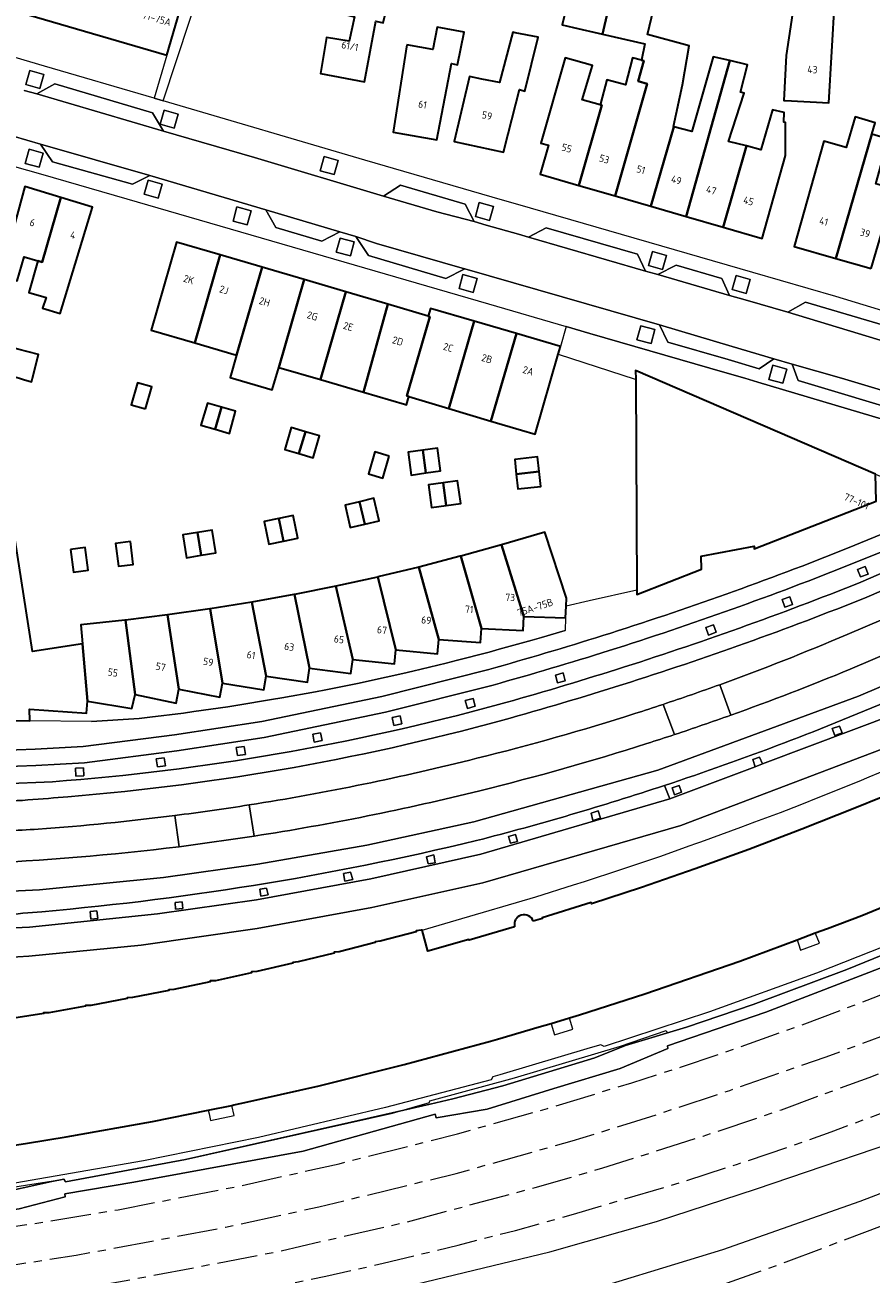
# Model space of a CAD drawing. Extents: x 151587 to 155483, y 462503 to 464608.
# Tile 152 of 236: x 154156 to 154260, y 462889 to 463044. Entities that reach past the tile are written whole.
import ezdxf
from ezdxf.enums import TextEntityAlignment as Align

# ---------------------------------------------------------------- set-up
doc = ezdxf.new("R2010")
doc.units = 0
doc.header["$LTSCALE"] = 0.5
doc.linetypes.add('AM-AS', pattern=[16, 10, -2, 2, -2])
for name, color, linetype, lineweight in [('B-RO-AM-AS_SPOOR-G', 251, 'AM-AS', 18), ('B-RO-GR-BEPLANTING_CULTUUR_BODEMBEDEKKER-GV', 251, 'CONTINUOUS', 18), ('B-RO-GR-GROENVOORZIENING-GV', 251, 'CONTINUOUS', 18), ('B-RO-IE-TERREINAFSCHEIDING_KUNSTMATIG_MUUR-G', 251, 'IE-TERREINAFSCHEIDING-KUNSTMATIG-DICHT', 18), ('B-RO-OG-BEBOUWING-GV', 6, 'CONTINUOUS', 35), ('B-RO-OG-BEBOUWING-T18', 1, 'CONTINUOUS', 18), ('B-RO-OG-TERREIN_CULTUURSCHEIDING-GV', 251, 'CONTINUOUS', 18), ('B-RO-VH-VERHARDING_ASFALT-GV', 251, 'CONTINUOUS', 18), ('B-RO-VH-VERHARDING_BETON-GV', 251, 'CONTINUOUS', 18), ('B-RO-VH-VERHARDING_BETONSTRAATSTEEN-GV', 251, 'CONTINUOUS', 18), ('B-RO-VH-VERHARDING_GESLOTEN-GV', 251, 'CONTINUOUS', 18), ('B-RO-VH-VERHARDING_HALFVERHARDING-GV', 251, 'CONTINUOUS', 18), ('B-RO-VH-VERHARDING_STRAATBAKSTEEN-GV', 251, 'CONTINUOUS', 18), ('B-RO-VH-VERHARDING_TEGEL-GV', 251, 'CONTINUOUS', 18)]:
    doc.layers.add(name, color=color, linetype=linetype, lineweight=lineweight)
doc.styles.add('NLCS-ISO-M200-T18', font='NLCS-ISO.ttf', dxfattribs={"height": 0.36})
doc.linetypes.add('IE-TERREINAFSCHEIDING-KUNSTMATIG-DICHT', pattern='A,8,-1,[82,NLCS.SHX,S=0.75,R=90,X=0,Y=0],-1', length=10)

msp = doc.modelspace()

# ---------------------------------------------------------------- linework, layer by layer
at = {"layer": 'B-RO-AM-AS_SPOOR-G', "flags": 128}
for points in [[(153855.908, 462876.08), (153918.133, 462879.711), (153965.45, 462882.332), (153999.914, 462884.407), (154083.945, 462889.116), (154106.76, 462890.462), (154119.762, 462891.309), (154127.808, 462891.989), (154136.4, 462892.878), (154145.545, 462893.984), (154156.689, 462895.575), (154167.461, 462897.338), (154182.113, 462900.197), (154194.765, 462903.027), (154209.361, 462906.711), (154220.498, 462909.854), (154230.904, 462913.024), (154236.896, 462914.94), (154244.093, 462917.39), (154251.38, 462919.967), (154261.246, 462923.704), (154277.527, 462930.376), (154291.761, 462936.788), (154302.037, 462941.716), (154314.711, 462948.226), (154327.61, 462955.355), (154338.929, 462961.983), (154349.682, 462968.628), (154360.32, 462975.648), (154372.274, 462984.048), (154382.304, 462991.481), (154393.663, 463000.364), (154405.166, 463009.886), (154414.845, 463018.453), (154423.091, 463026.023), (154434.194, 463036.744), (154439.194, 463041.573)], [(153751.954, 462865.5), (153781.177, 462867.303), (153822.613, 462869.725), (153950.256, 462876.941), (153975.346, 462878.222), (153989.618, 462879.138), (154020.843, 462880.92), (154095.281, 462885.041), (154105.446, 462885.68), (154124.257, 462887.011), (154132.975, 462887.77), (154142.051, 462888.761), (154150.296, 462889.875), (154162.28, 462891.724), (154180.74, 462895.178), (154192.249, 462897.704), (154209.219, 462901.816), (154223.527, 462905.856), (154231.411, 462908.26), (154242.991, 462912.07), (154254.905, 462916.226), (154264.228, 462919.68), (154279.323, 462925.822), (154293.385, 462932.22), (154305.773, 462938.285), (154323.194, 462947.559), (154336.707, 462955.238), (154344.943, 462960.275), (154356.639, 462967.735), (154373.376, 462979.268), (154378.51, 462982.966), (154385.737, 462988.406), (154394.708, 462995.37), (154405.857, 463004.567), (154412.334, 463010.139), (154419.863, 463016.953), (154426.331, 463023.023), (154431.811, 463028.332), (154436.991, 463033.542), (154441.917, 463038.583)], [(153716.997, 462859.519), (153738.614, 462860.866), (153776.674, 462862.984), (153814.044, 462865.234), (153853.82, 462867.429), (154100.125, 462881.465), (154119.305, 462882.631), (154135.791, 462884.012), (154141.486, 462884.589), (154151.886, 462885.921), (154161.483, 462887.378), (154171.085, 462889.091), (154187.249, 462892.206), (154203.208, 462895.869), (154218.972, 462900.096), (154227.333, 462902.496), (154239.724, 462906.438), (154249.374, 462909.691), (154260.194, 462913.688), (154269.244, 462917.192), (154285.709, 462924.097), (154300.095, 462930.761), (154308.554, 462934.951), (154320.155, 462940.937), (154331.746, 462947.457), (154343.028, 462954.155), (154358.006, 462963.511), (154371.138, 462972.354), (154375.793, 462975.66), (154381.614, 462979.914), (154391.716, 462987.582), (154397.214, 462991.93), (154406.703, 462999.798), (154418.807, 463010.335), (154430.938, 463021.467), (154439.298, 463029.701), (154444.782, 463035.437)], [(153680.787, 462853.47), (153746.031, 462857.079), (153778.196, 462858.702), (153801.744, 462860.467), (153821.649, 462861.673), (154057.512, 462874.989), (154114.142, 462878.426), (154133.608, 462879.949), (154151.96, 462881.989), (154160.448, 462883.158), (154171.579, 462884.953), (154184.387, 462887.316), (154193.102, 462889.134), (154200.198, 462890.727), (154209.473, 462892.987), (154216.548, 462894.798), (154223.71, 462896.776), (154237.635, 462900.94), (154243.936, 462902.969), (154250.576, 462905.21), (154255.505, 462906.966), (154268.625, 462911.856), (154278.297, 462915.759), (154285.19, 462918.652), (154295.254, 462923.151), (154303.842, 462927.175), (154311.974, 462931.179), (154317.037, 462933.765), (154321.481, 462936.071), (154332.277, 462941.98), (154338.486, 462945.53), (154349.889, 462952.376), (154359.735, 462958.632), (154370.656, 462965.943), (154376.289, 462969.877), (154386.377, 462977.22), (154395.855, 462984.489), (154401.655, 462989.125), (154408.556, 462994.765), (154414.012, 462999.427), (154424.283, 463008.552), (154430.662, 463014.495), (154436.622, 463020.229), (154442.106, 463025.674), (154443.034, 463026.624), (154448.057, 463031.792)], [(154053.329, 462858.014), (154091.114, 462860.173), (154104.639, 462861.025), (154119.643, 462862.172), (154132.581, 462863.431), (154144.655, 462864.897), (154156.946, 462866.705), (154163.439, 462867.791), (154173.231, 462869.575), (154188.065, 462872.697), (154201.296, 462875.856), (154213.337, 462879.082), (154224.866, 462882.469), (154240.96, 462887.697), (154249.941, 462890.899), (154263.011, 462895.854), (154270.817, 462899.041), (154279.758, 462902.924), (154294.526, 462909.663), (154307.818, 462916.343), (154317.211, 462921.282), (154327.069, 462926.822), (154334.969, 462931.399), (154343.86, 462936.927), (154354.358, 462943.663), (154361.836, 462948.715), (154371.042, 462955.211), (154378.043, 462960.336), (154385.583, 462966.098), (154393.064, 462972.042), (154401.243, 462978.808), (154410.179, 462986.597), (154420.841, 462996.298), (154428.64, 463003.854), (154436.955, 463012.154), (154439.661, 463014.962), (154446.682, 463022.449), (154451.529, 463027.769)]]:
    msp.add_lwpolyline(points, dxfattribs=at)
at = {"layer": 'B-RO-GR-BEPLANTING_CULTUUR_BODEMBEDEKKER-GV'}
for points in [[(154241.757, 462962.164, -0.0062722), (154234.756, 462959.732)], [(154236.182, 462956.006, 0.0057573), (154243.14, 462958.408)], [(154183.667, 462947.318, -0.0074121), (154174.487, 462946.01)], [(154174.992, 462942.163, 0.0075385), (154184.28, 462943.473)]]:
    msp.add_lwpolyline(points, format="xyb", dxfattribs=at)
at = {"layer": 'B-RO-GR-BEPLANTING_CULTUUR_BODEMBEDEKKER-GV', "flags": 128}
for points in [[(154243.14, 462958.408), (154241.757, 462962.164)], [(154234.756, 462959.732), (154236.182, 462956.006)], [(154184.28, 462943.473), (154183.667, 462947.318)], [(154174.487, 462946.01), (154174.992, 462942.163)]]:
    msp.add_lwpolyline(points, dxfattribs=at)
at = {"layer": 'B-RO-GR-GROENVOORZIENING-GV', "flags": 128}
for points in [[(154157.826, 463035.765), (154158.306, 463037.499), (154156.572, 463037.98), (154156.091, 463036.245)], [(154174.394, 463030.861), (154174.875, 463032.595), (154173.14, 463033.076), (154172.659, 463031.341)], [(154157.732, 463026.043), (154158.212, 463027.778), (154156.478, 463028.258), (154155.997, 463026.524)], [(154194.161, 463025.138), (154194.642, 463026.872), (154192.907, 463027.353), (154192.427, 463025.618)], [(154172.418, 463022.227), (154172.899, 463023.962), (154171.164, 463024.443), (154170.684, 463022.708)], [(154213.321, 463019.479), (154213.802, 463021.213), (154212.067, 463021.694), (154211.586, 463019.959)], [(154183.401, 463018.924), (154183.882, 463020.659), (154182.147, 463021.14), (154181.666, 463019.405)], [(154196.145, 463015.092), (154196.626, 463016.827), (154194.891, 463017.307), (154194.411, 463015.572)], [(154234.693, 463013.417), (154235.174, 463015.152), (154233.439, 463015.632), (154232.958, 463013.898)], [(154211.306, 463010.574), (154211.787, 463012.308), (154210.052, 463012.789), (154209.571, 463011.054)], [(154245.018, 463010.465), (154245.498, 463012.199), (154243.764, 463012.68), (154243.283, 463010.945)], [(154233.27, 463004.263), (154233.75, 463005.998), (154232.016, 463006.478), (154231.535, 463004.744)], [(154249.563, 462999.373), (154250.043, 463001.107), (154248.309, 463001.588), (154247.828, 462999.853)], [(154259.14, 462975.462), (154260.072, 462975.821), (154259.713, 462976.753), (154258.781, 462976.394)], [(154249.808, 462971.723), (154250.747, 462972.064), (154250.406, 462973.002), (154249.467, 462972.661)], [(154240.373, 462968.288), (154241.312, 462968.629), (154240.971, 462969.568), (154240.031, 462969.227)], [(154221.716, 462962.39), (154222.681, 462962.647), (154222.424, 462963.612), (154221.458, 462963.354)], [(154210.601, 462959.239), (154211.566, 462959.496), (154211.309, 462960.461), (154210.343, 462960.204)], [(154201.505, 462957.13), (154202.485, 462957.321), (154202.294, 462958.301), (154201.313, 462958.11)], [(154255.981, 462955.879), (154256.86, 462956.236), (154256.528, 462957.057), (154255.614, 462956.765)], [(154191.688, 462955.063), (154192.668, 462955.255), (154192.477, 462956.235), (154191.496, 462956.043)], [(154182.209, 462953.404), (154183.197, 462953.546), (154183.055, 462954.535), (154182.066, 462954.392)], [(154162.236, 462950.877), (154163.234, 462950.917), (154163.194, 462951.915), (154162.195, 462951.875)], [(154172.32, 462952.009), (154173.309, 462952.152), (154173.166, 462953.14), (154172.177, 462952.997)], [(154246.113, 462952.035), (154247.024, 462952.385), (154246.664, 462953.231), (154245.834, 462952.921)], [(154235.897, 462949.427), (154236.153, 462948.581), (154237.037, 462948.907), (154236.733, 462949.724)], [(154226.749, 462946.583), (154225.883, 462946.287), (154226.098, 462945.414), (154227.038, 462945.702)], [(154215.921, 462942.598), (154216.788, 462942.799), (154216.536, 462943.67), (154215.688, 462943.421)], [(154205.764, 462940.038), (154206.63, 462940.187), (154206.442, 462941.149), (154205.564, 462940.92)], [(154196.464, 462938.118), (154196.174, 462939.021), (154195.281, 462938.833), (154195.477, 462937.917)], [(154185.805, 462937.024), (154184.959, 462936.905), (154185.09, 462936.055), (154185.99, 462936.213)], [(154175.474, 462934.516), (154175.368, 462935.368), (154174.517, 462935.292), (154174.579, 462934.455)], [(154164.982, 462933.311), (154164.859, 462934.239), (154164.008, 462934.153), (154164.087, 462933.228)]]:
    msp.add_lwpolyline(points, close=True, dxfattribs=at)
for points in [[(154268.8, 462932.519), (154253.687, 462926.56), (154240.482, 462921.772), (154227.48, 462917.491), (154227.058, 462917.711), (154225.74, 462917.32), (154214.598, 462914.017), (154213.744, 462913.764), (154213.515, 462913.36), (154200.485, 462909.953), (154184.822, 462906.28), (154170.598, 462903.386), (154152.805, 462900.298)], [(154151.813, 462899.197), (154159.289, 462900.814), (154160.758, 462901.132), (154160.911, 462900.884), (154160.971, 462900.787), (154175.794, 462903.565), (154196.267, 462908.139), (154206.011, 462910.38), (154208.814, 462911.044), (154214.972, 462912.658), (154226.316, 462916.082), (154230.127, 462917.607), (154237.665, 462919.866), (154245.89, 462922.69), (154257.426, 462927.019), (154266.541, 462930.689)]]:
    msp.add_lwpolyline(points, dxfattribs=at)
at = {"layer": 'B-RO-IE-TERREINAFSCHEIDING_KUNSTMATIG_MUUR-G', "flags": 128}
for points in [[(153988.952, 462888.05), (154056.739, 462892.169), (154056.742, 462892.439), (154065.949, 462892.973), (154065.978, 462892.65), (154108.103, 462895.031), (154108.082, 462895.387), (154117.604, 462896.052), (154117.69, 462895.781), (154135.031, 462897.294), (154144.97, 462898.639), (154160.758, 462901.132), (154160.971, 462900.787), (154175.794, 462903.565), (154201.339, 462909.272), (154205.918, 462910.568), (154205.951, 462910.788), (154216.431, 462913.608), (154229.519, 462917.549), (154235.151, 462919.457), (154235.246, 462919.166), (154237.665, 462919.866), (154245.89, 462922.69), (154257.426, 462927.019), (154266.541, 462930.689), (154280.941, 462937.042), (154291.706, 462942.025), (154299.801, 462945.976), (154311.598, 462952.046), (154324.896, 462959.287), (154337.288, 462966.577), (154341.993, 462969.453), (154350.869, 462975.482), (154360.054, 462981.44), (154360.366, 462980.766), (154346.087, 462971.317)], [(154164.191, 462957.597), (154170.092, 462958.007), (154171.382, 462958.15), (154175.553, 462958.665), (154176.83, 462958.847), (154181, 462959.441), (154182.273, 462959.642), (154186.424, 462960.318), (154187.691, 462960.541), (154191.834, 462961.295), (154193.107, 462961.542), (154197.23, 462962.37), (154198.509, 462962.642), (154202.61, 462963.545), (154203.871, 462963.85), (154207.964, 462964.82), (154209.213, 462965.142), (154213.279, 462966.178), (154214.535, 462966.529), (154218.598, 462967.65), (154219.757, 462967.969), (154222.675, 462968.834)], [(154206.631, 462909.15), (154206.738, 462908.677), (154213.043, 462909.768), (154221.254, 462912.32), (154229.441, 462914.76), (154235.359, 462917.25), (154235.318, 462917.565)], [(154160.914, 462899.302), (154160.929, 462898.92), (154155.271, 462897.438), (154139.062, 462895.119), (154131.205, 462894.724), (154127.761, 462894.693), (154118.147, 462893.801), (154112.382, 462892.792), (154107.458, 462892.65)]]:
    msp.add_lwpolyline(points, dxfattribs=at)
at = {"layer": 'B-RO-OG-BEBOUWING-GV', "flags": 128}
for points in [[(154176.986, 463051.904), (154176.437, 463052.064), (154159.903, 463056.888), (154156.392, 463044.856), (154173.475, 463039.871)], [(154204.246, 463048.567), (154205.379, 463056.144), (154205.985, 463056.081), (154206.149, 463057.081), (154203.011, 463057.393), (154203, 463057.332), (154201.066, 463057.848), (154199.903, 463052.632), (154199.761, 463052.028), (154197.906, 463052.466), (154195.363, 463053.136), (154193.701, 463045.349), (154196.661, 463044.617), (154195.983, 463041.625), (154193.205, 463042.07), (154192.471, 463037.619), (154197.91, 463036.579), (154199.279, 463044.069), (154200.197, 463043.853), (154201.467, 463049.234)], [(154256.129, 463053.509), (154252.13, 463054.024), (154251.049, 463047.228), (154249.938, 463039.835), (154249.685, 463034.27), (154249.845, 463034.262), (154255.233, 463034.004), (154255.953, 463046.684), (154255.289, 463046.749)], [(154223.716, 463043.284), (154227.294, 463042.471), (154228.481, 463047.673), (154228.776, 463049.064), (154223.913, 463050.218), (154222.288, 463043.609)], [(154227.294, 463042.471), (154232.509, 463041.285), (154232.103, 463039.258), (154232.363, 463039.187), (154231.67, 463036.677), (154232.796, 463036.345), (154228.861, 463022.496), (154233.262, 463021.218), (154236.102, 463031.051), (154236.045, 463031.067), (154237.157, 463036.203), (154237.969, 463041.014), (154232.834, 463042.42), (154234.267, 463048.474), (154228.916, 463049.529), (154228.776, 463049.064), (154228.481, 463047.673)], [(154203.136, 463041.137), (154201.43, 463030.36), (154206.819, 463029.418), (154208.646, 463038.856), (154209.361, 463038.679), (154210.187, 463042.698), (154206.852, 463043.346), (154206.322, 463040.578)], [(154216.51, 463042.656), (154216.228, 463042.709), (154214.573, 463036.486), (154212.395, 463036.935), (154210.852, 463037.253), (154208.962, 463029.213), (154215.066, 463027.886), (154215.645, 463030.151), (154217.045, 463035.628), (154217.7, 463035.421), (154219.354, 463042.12)], [(154226.983, 463033.745), (154224.786, 463034.363), (154226.028, 463038.621), (154222.663, 463039.567), (154219.677, 463029.026), (154220.63, 463028.76), (154219.595, 463025.186), (154224.372, 463023.799), (154227.189, 463033.687)], [(154228.861, 463022.496), (154232.796, 463036.345), (154231.67, 463036.677), (154232.363, 463039.187), (154232.103, 463039.258), (154230.968, 463039.556), (154230.13, 463036.232), (154227.806, 463036.827), (154227.021, 463033.881), (154226.983, 463033.745), (154227.189, 463033.687), (154224.372, 463023.799)], [(154236.102, 463031.051), (154233.262, 463021.218), (154237.602, 463019.958), (154243.019, 463039.204), (154240.943, 463039.689), (154238.289, 463030.449)], [(154237.602, 463019.958), (154242.187, 463018.627), (154245.045, 463028.665), (154242.83, 463029.24), (154244.753, 463035.172), (154244.297, 463035.323), (154245.201, 463038.694), (154243.019, 463039.204)], [(154245.045, 463028.665), (154242.187, 463018.627), (154246.991, 463017.232), (154249.858, 463027.476), (154249.88, 463031.553), (154249.677, 463031.589), (154249.712, 463032.788), (154248.248, 463033.119), (154246.807, 463028.208)], [(154260.517, 463030.139), (154260.929, 463031.527), (154258.493, 463032.273), (154257.371, 463028.46), (154254.61, 463029.243), (154250.925, 463016.242), (154256.099, 463014.775)], [(154260.442, 463013.544), (154263.313, 463023.353), (154261.021, 463024.003), (154261.94, 463027.247), (154261.858, 463027.27), (154262.484, 463029.562), (154260.517, 463030.139), (154256.099, 463014.775)], [(154157.559, 463014.469), (154158.112, 463014.306), (154160.383, 463022.323), (154155.958, 463023.673), (154153.766, 463015.615), (154152.889, 463012.646), (154155.01, 463012.02), (154155.879, 463014.965)], [(154160.383, 463022.323), (154158.112, 463014.306), (154157.559, 463014.469), (154156.433, 463010.588), (154158.585, 463009.953), (154158.156, 463008.639), (154160.309, 463007.988), (154164.317, 463021.122)], [(154180.08, 463015.211), (154174.687, 463016.798), (154171.535, 463005.927), (154176.955, 463004.346)], [(154176.955, 463004.346), (154182.106, 463002.843), (154185.245, 463013.691), (154180.08, 463015.211)], [(154185.245, 463013.691), (154182.106, 463002.843), (154181.301, 463000.081), (154186.496, 462998.566), (154187.301, 463001.328), (154190.433, 463012.164)], [(154192.452, 462999.825), (154195.587, 463010.648), (154190.433, 463012.164), (154187.301, 463001.328)], [(154195.587, 463010.648), (154192.452, 462999.825), (154197.764, 462998.276), (154200.776, 463009.121)], [(154197.764, 462998.276), (154202.814, 462996.802), (154203.062, 462996.73), (154203.384, 462997.721), (154203.107, 462997.803), (154205.968, 463007.593), (154205.756, 463007.655), (154200.776, 463009.121)], [(154208.311, 462996.256), (154211.433, 463007.036), (154206.034, 463008.61), (154205.756, 463007.655), (154205.968, 463007.593), (154203.107, 462997.803), (154203.384, 462997.721)], [(154211.433, 463007.036), (154208.311, 462996.256), (154213.506, 462994.711), (154216.644, 463005.517)], [(154221.819, 463002.961), (154222.099, 463003.926), (154216.644, 463005.517), (154213.506, 462994.711), (154217.291, 462993.586), (154218.952, 462993.092), (154218.955, 462993.103)], [(154156.82, 462999.669), (154156.906, 463000), (154157.662, 463002.908), (154155.076, 463003.587), (154154.217, 463003.812), (154153.307, 463000.596), (154154.157, 463000.343), (154155.31, 463000), (154155.811, 462999.851), (154156.791, 462999.559)], [(154231.378, 462999.877), (154231.513, 462973.825), (154231.516, 462973.304), (154239.484, 462976.406), (154239.476, 462978.024), (154245.986, 462979.26), (154245.988, 462978.939), (154261.084, 462984.817), (154260.97, 462988.145), (154231.372, 463000.952)], [(154170.843, 462996.205), (154171.636, 462998.928), (154169.871, 462999.441), (154169.085, 462996.725)], [(154179.459, 462993.693), (154180.247, 462996.416), (154178.49, 462996.911), (154177.702, 462994.197)], [(154179.459, 462993.693), (154181.215, 462993.189), (154181.978, 462995.928), (154180.247, 462996.416)], [(154190.59, 462993.397), (154188.842, 462993.9), (154188.056, 462991.21), (154189.805, 462990.687)], [(154189.805, 462990.687), (154191.554, 462990.164), (154192.34, 462992.893), (154190.59, 462993.397)], [(154200.949, 462990.385), (154199.169, 462990.913), (154198.375, 462988.193), (154200.141, 462987.656)], [(154205.474, 462988.303), (154205.087, 462991.098), (154203.289, 462990.856), (154203.667, 462988.041)], [(154205.474, 462988.303), (154207.28, 462988.564), (154206.887, 462991.341), (154205.087, 462991.098)], [(154216.635, 462988.155), (154219.456, 462988.47), (154219.261, 462990.274), (154216.44, 462989.965)], [(154207.587, 462987.096), (154207.994, 462984.266), (154209.805, 462984.517), (154209.388, 462987.349)], [(154219.456, 462988.47), (154216.635, 462988.155), (154216.831, 462986.334), (154219.654, 462986.636)], [(154207.994, 462984.266), (154207.587, 462987.096), (154205.784, 462986.842), (154206.183, 462984.016)], [(154197.272, 462984.747), (154195.511, 462984.324), (154196.144, 462981.562), (154197.951, 462981.991)], [(154197.951, 462981.991), (154199.687, 462982.404), (154199.033, 462985.17), (154197.272, 462984.747)], [(154187.881, 462979.888), (154187.309, 462982.676), (154185.525, 462982.32), (154186.074, 462979.525)], [(154187.309, 462982.676), (154187.881, 462979.888), (154189.647, 462980.242), (154189.094, 462983.032)], [(154177.741, 462978.135), (154179.528, 462978.426), (154179.076, 462981.231), (154177.275, 462980.941)], [(154168.994, 462979.837), (154167.167, 462979.61), (154167.511, 462976.791), (154169.339, 462977.017)], [(154177.275, 462980.941), (154175.475, 462980.651), (154175.922, 462977.839), (154177.741, 462978.135)], [(154222.728, 462970.411), (154222.78, 462971.853), (154222.815, 462972.839), (154220.146, 462980.999), (154214.797, 462979.43), (154217.583, 462970.594)], [(154161.577, 462978.861), (154161.963, 462976.052), (154163.784, 462976.296), (154163.403, 462979.109)], [(154212.34, 462969.117), (154209.784, 462978.027), (154209.725, 462978.01), (154204.62, 462976.686), (154207.065, 462967.734), (154212.198, 462967.36)], [(154214.797, 462979.43), (154209.784, 462978.027), (154212.34, 462969.117), (154217.482, 462968.847), (154217.583, 462970.594)], [(154199.56, 462975.465), (154201.779, 462966.46), (154206.91, 462965.982), (154207.065, 462967.734), (154204.62, 462976.686)], [(154201.779, 462966.46), (154199.56, 462975.465), (154199.487, 462975.448), (154194.348, 462974.324), (154196.447, 462965.284), (154201.58, 462964.723)], [(154189.232, 462973.295), (154191.097, 462964.196), (154196.218, 462963.541), (154196.447, 462965.284), (154194.348, 462974.324)], [(154185.743, 462963.223), (154183.996, 462972.344), (154178.838, 462971.525), (154180.361, 462962.347), (154185.459, 462961.512)], [(154191.097, 462964.196), (154189.232, 462973.295), (154189.165, 462973.282), (154183.996, 462972.344), (154185.743, 462963.223), (154190.844, 462962.472)], [(154174.982, 462961.59), (154173.567, 462970.774), (154168.391, 462970.138), (154169.58, 462960.939), (154174.628, 462959.892)], [(154173.567, 462970.774), (154174.982, 462961.59), (154180.044, 462960.633), (154180.361, 462962.347), (154178.838, 462971.525), (154178.785, 462971.517)], [(154169.58, 462960.939), (154168.391, 462970.138), (154168.324, 462970.13), (154162.867, 462969.56), (154163.072, 462967.22), (154163.695, 462960.125), (154169.181, 462959.228)]]:
    msp.add_lwpolyline(points, close=True, dxfattribs=at)
for points in [[(154143.248, 462957.835), (154156.555, 462957.699), (154156.537, 462959.15), (154163.552, 462958.657), (154163.695, 462960.125), (154163.072, 462967.22), (154156.921, 462966.253), (154153.676, 462986.866)], [(154285.678, 462957.653), (154280.358, 462955.148), (154279.789, 462956.386), (154278.875, 462955.745), (154277.775, 462955.251), (154271.37, 462952.349), (154264.929, 462949.57), (154258.42, 462946.911), (154251.899, 462944.321), (154245.334, 462941.83), (154238.733, 462939.426), (154232.103, 462937.143), (154225.938, 462935.091), (154225.882, 462935.291), (154219.844, 462933.383), (154219.851, 462933.303), (154218.728, 462932.965)], [(154150.715, 462904.704), (154156.281, 462905.579), (154161.062, 462906.331), (154171.708, 462908.248), (154178.608, 462909.642), (154181.525, 462910.231), (154181.769, 462910.28), (154182.752, 462910.499), (154192.308, 462912.624), (154202.791, 462915.256), (154213.435, 462918.148), (154214.31, 462918.386), (154219.44, 462919.91), (154220.936, 462920.354), (154223.192, 462921.024), (154223.612, 462921.149), (154224.458, 462921.418), (154232.505, 462923.977), (154244.227, 462928.012), (154251.316, 462930.679), (154253.555, 462931.521), (154255.049, 462932.083), (154259.304, 462933.683), (154270.776, 462938.381)], [(154216.433, 462932.283), (154210.808, 462930.618), (154210.773, 462930.689), (154205.713, 462929.276), (154204.999, 462931.873), (154204.905, 462931.837), (154204.268, 462931.76), (154204.277, 462931.659), (154199.848, 462930.491), (154199.212, 462930.419), (154199.215, 462930.321), (154194.784, 462929.187), (154194.14, 462929.123), (154194.144, 462929.022), (154189.698, 462927.941), (154189.055, 462927.881), (154189.062, 462927.787), (154184.605, 462926.753), (154183.959, 462926.706), (154183.963, 462926.605), (154179.498, 462925.62), (154178.845, 462925.584), (154178.853, 462925.488), (154174.363, 462924.552), (154173.719, 462924.51), (154173.723, 462924.417), (154169.231, 462923.539), (154168.591, 462923.515), (154168.59, 462923.414), (154164.092, 462922.575), (154163.442, 462922.557), (154163.441, 462922.46), (154158.938, 462921.669), (154158.282, 462921.659), (154158.286, 462921.561), (154148.215, 462919.995)]]:
    msp.add_lwpolyline(points, dxfattribs=at)
at = {"layer": 'B-RO-OG-BEBOUWING-GV'}
msp.add_lwpolyline([(154218.728, 462932.965, 0.9577134), (154216.433, 462932.283)], format="xyb", dxfattribs=at)
at = {"layer": 'B-RO-OG-TERREIN_CULTUURSCHEIDING-GV', "flags": 128}
for points in [[(154257.843, 462964.063), (154279.177, 462973.192), (154277.473, 462976.878), (154257.473, 462968.351)], [(154241.757, 462962.164), (154243.14, 462958.408)], [(154236.182, 462956.006), (154234.756, 462959.732)], [(154183.667, 462947.318), (154184.28, 462943.473)], [(154174.992, 462942.163), (154174.487, 462946.01)]]:
    msp.add_lwpolyline(points, dxfattribs=at)
at = {"layer": 'B-RO-OG-TERREIN_CULTUURSCHEIDING-GV'}
for points in [[(154257.473, 462968.351, -0.0141939), (154241.757, 462962.164)], [(154243.14, 462958.408, 0.0122964), (154257.843, 462964.063)], [(154234.756, 462959.732, -0.0028343), (154231.255, 462958.59)], [(154231.255, 462958.59, -0.0169787), (154211.77, 462953.077)], [(154212.13, 462949.069, 0.016754), (154232.771, 462954.897)], [(154232.771, 462954.897, 0.0026449), (154236.182, 462956.006)], [(154211.77, 462953.077, -0.0228748), (154183.667, 462947.318)], [(154184.28, 462943.473, 0.0226861), (154212.13, 462949.069)], [(154174.487, 462946.01, -0.0134978), (154157.594, 462944.32)], [(154157.594, 462944.32, -0.0051312), (154149.659, 462943.959)], [(154149.837, 462940.067, 0.0201387), (154174.992, 462942.163)]]:
    msp.add_lwpolyline(points, format="xyb", dxfattribs=at)
at = {"layer": 'B-RO-VH-VERHARDING_ASFALT-GV', "flags": 128}
for points in [[(154258.261, 462977.146), (154299.256, 462993.583), (154298.535, 462995.462), (154281.929, 462989.002), (154257.519, 462979.003)], [(154257.473, 462968.351), (154277.473, 462976.878), (154283.604, 462979.492), (154301.881, 462987.306), (154305.317, 462988.781), (154303.862, 462991.848), (154300.563, 462990.463), (154292.414, 462986.996), (154259.93, 462972.967)], [(154142.658, 462939.842), (154140.726, 462939.868), (154136.27, 462940.016), (154134.251, 462936.511), (154142.394, 462936.31), (154146.562, 462936.315), (154157.771, 462936.817), (154173.071, 462938.344), (154184.745, 462939.986), (154198.198, 462942.368), (154211.394, 462945.243), (154234.127, 462951.621), (154258.865, 462960.737), (154301.423, 462978.894), (154304.665, 462980.257), (154308.446, 462981.886), (154307.015, 462985.066), (154303.401, 462983.52), (154285.252, 462975.792), (154279.177, 462973.192)], [(154131.602, 462928.639), (154147.522, 462928.23), (154149.251, 462928.288), (154150.985, 462928.306), (154156.46, 462928.635), (154170.309, 462930.002), (154184.66, 462932.052), (154198.794, 462934.65), (154212.491, 462937.719), (154236.94, 462944.79), (154265.869, 462955.781), (154307.776, 462973.63), (154308.247, 462973.848), (154309.047, 462974.279), (154309.807, 462974.768), (154310.536, 462975.31), (154311.812, 462976.359), (154310.066, 462978.474), (154308.446, 462981.886), (154304.665, 462980.257), (154305.705, 462977.729)], [(154279.177, 462973.192), (154257.843, 462964.063)], [(154213.227, 462964.045), (154200.042, 462960.714), (154185.198, 462957.615), (154174.437, 462955.982), (154163.15, 462954.516), (154157.235, 462954.184), (154143.617, 462953.699)], [(154140.77, 462951.688), (154143.688, 462951.7), (154157.327, 462952.186), (154163.335, 462952.523), (154174.716, 462954.001), (154185.498, 462955.638), (154200.491, 462958.765), (154213.763, 462962.118)], [(154263.776, 462958.701), (154247.026, 462952.38), (154246.113, 462952.035), (154235.594, 462948.061), (154212.238, 462941.248), (154198.664, 462938.2), (154184.576, 462935.612), (154172.356, 462933.871), (154156.549, 462932.226), (154146.74, 462931.772)]]:
    msp.add_lwpolyline(points, dxfattribs=at)
at = {"layer": 'B-RO-VH-VERHARDING_ASFALT-GV'}
for points in [[(154257.519, 462979.003, -0.0185961), (154227.338, 462968.232)], [(154228.087, 462966.371, 0.0185299), (154258.261, 462977.146)], [(154259.93, 462972.967, -0.0183396), (154229.772, 462962.184)], [(154227.338, 462968.232, -0.0085574), (154213.227, 462964.045)], [(154241.757, 462962.164, 0.0141939), (154257.473, 462968.351)], [(154213.763, 462962.118, 0.0085771), (154228.087, 462966.371)], [(154257.843, 462964.063, -0.0122964), (154243.14, 462958.408)], [(154229.772, 462962.184, -0.0088505), (154214.969, 462957.783)], [(154234.756, 462959.732, 0.0062722), (154241.757, 462962.164)], [(154231.255, 462958.59, 0.0028343), (154234.756, 462959.732)], [(154211.77, 462953.077, 0.0169787), (154231.255, 462958.59)], [(154243.14, 462958.408, -0.0057573), (154236.182, 462956.006)], [(154214.969, 462957.783, -0.0480569), (154159.511, 462948.186)], [(154232.771, 462954.897, -0.016754), (154212.13, 462949.069)], [(154236.182, 462956.006, -0.0026449), (154232.771, 462954.897)], [(154183.667, 462947.318, 0.0228748), (154211.77, 462953.077)], [(154212.13, 462949.069, -0.0226861), (154184.28, 462943.473)], [(154159.511, 462948.186, -0.0192904), (154149.249, 462947.628)], [(154174.487, 462946.01, 0.0074121), (154183.667, 462947.318)], [(154157.594, 462944.32, 0.0134978), (154174.487, 462946.01)], [(154149.659, 462943.959, 0.0051312), (154157.594, 462944.32)], [(154184.28, 462943.473, -0.0075385), (154174.992, 462942.163)], [(154174.992, 462942.163, -0.0201387), (154149.837, 462940.067)]]:
    msp.add_lwpolyline(points, format="xyb", dxfattribs=at)
at = {"layer": 'B-RO-VH-VERHARDING_BETON-GV', "flags": 128}
for points in [[(154251.316, 462930.679), (154251.466, 462930.186), (154251.715, 462929.369), (154254.064, 462930.259), (154253.587, 462931.443), (154253.555, 462931.521)], [(154223.322, 462920.6), (154223.192, 462921.024), (154220.936, 462920.354), (154220.959, 462920.276), (154221.364, 462918.933), (154223.616, 462919.639)], [(154178.608, 462909.642), (154178.703, 462909.186), (154178.875, 462908.362), (154181.809, 462908.979), (154181.525, 462910.231)]]:
    msp.add_lwpolyline(points, close=True, dxfattribs=at)
at = {"layer": 'B-RO-VH-VERHARDING_BETONSTRAATSTEEN-GV', "flags": 128}
for points in [[(154176.986, 463051.904), (154173.475, 463039.871), (154171.927, 463034.567), (154173.038, 463034.244), (154177.982, 463049.219)], [(154259.188, 462974.824), (154291.596, 462988.886), (154292.414, 462986.996), (154300.563, 462990.463), (154299.256, 462993.583), (154258.261, 462977.146)], [(154259.93, 462972.967), (154292.414, 462986.996), (154291.596, 462988.886), (154259.188, 462974.824)], [(154301.423, 462978.894), (154258.865, 462960.737), (154234.127, 462951.621), (154211.394, 462945.243), (154198.198, 462942.368), (154184.745, 462939.986), (154173.071, 462938.344), (154157.771, 462936.817), (154146.562, 462936.315), (154142.394, 462936.31)], [(154234.914, 462949.716), (154235.594, 462948.061), (154246.113, 462952.035), (154247.026, 462952.38), (154263.776, 462958.701), (154305.242, 462976.478)], [(154213.763, 462962.118), (154200.491, 462958.765), (154185.498, 462955.638), (154174.716, 462954.001), (154163.335, 462952.523), (154157.327, 462952.186), (154143.688, 462951.7), (154140.77, 462951.688), (154139.636, 462951.699), (154138.986, 462951.699), (154138.593, 462951.628), (154138.388, 462951.349), (154138.337, 462951.007), (154138.726, 462950.055), (154138.943, 462948.844), (154138.855, 462947.65), (154146.902, 462947.665), (154146.897, 462949.656), (154159.361, 462950.18)], [(154265.869, 462955.781), (154236.94, 462944.79), (154212.491, 462937.719), (154198.794, 462934.65), (154184.66, 462932.052), (154170.309, 462930.002), (154156.46, 462928.635), (154150.985, 462928.306), (154149.251, 462928.288), (154147.522, 462928.23), (154131.602, 462928.639), (154131.434, 462921.963), (154131.327, 462917.845), (154132.358, 462917.954), (154132.368, 462918.055), (154132.615, 462918.044)], [(154148.215, 462919.995), (154158.286, 462921.561), (154158.282, 462921.659), (154158.938, 462921.669), (154163.441, 462922.46), (154163.442, 462922.557), (154164.092, 462922.575), (154168.59, 462923.414), (154168.591, 462923.515), (154169.231, 462923.539), (154173.723, 462924.417), (154173.719, 462924.51), (154174.363, 462924.552), (154178.853, 462925.488), (154178.845, 462925.584), (154179.498, 462925.62), (154183.963, 462926.605), (154183.959, 462926.706), (154184.605, 462926.753), (154189.062, 462927.787), (154189.055, 462927.881), (154189.698, 462927.941), (154194.144, 462929.022), (154194.14, 462929.123), (154194.784, 462929.187), (154199.215, 462930.321), (154199.212, 462930.419), (154199.848, 462930.491), (154204.277, 462931.659), (154204.268, 462931.76), (154204.905, 462931.837), (154204.999, 462931.873), (154209.205, 462933.095), (154219.047, 462935.955), (154223.705, 462937.433), (154225.069, 462937.866), (154229.527, 462939.328), (154234.491, 462941.012), (154237.989, 462942.257), (154238.926, 462942.588), (154239.42, 462942.763), (154244.345, 462944.568), (154246.095, 462945.217), (154249.243, 462946.386), (154251.678, 462947.341), (154254.114, 462948.297), (154258.967, 462950.261), (154260.204, 462950.774), (154263.803, 462952.266)], [(154159.361, 462950.18), (154146.897, 462949.656), (154146.902, 462947.665), (154148.442, 462947.668), (154149.249, 462947.628)], [(154235.594, 462948.061), (154234.914, 462949.716)], [(154142.394, 462936.31), (154134.251, 462936.511), (154131.931, 462934.497), (154131.669, 462934.217), (154131.562, 462934.061), (154131.38, 462933.728), (154131.287, 462933.47), (154131.251, 462933.315), (154131.238, 462933.15), (154131.256, 462932.99), (154131.336, 462932.759), (154131.474, 462932.559), (154131.66, 462932.399), (154131.802, 462932.323), (154132.536, 462932.186), (154142.527, 462931.803), (154146.74, 462931.772), (154156.549, 462932.226), (154172.356, 462933.871), (154184.576, 462935.612), (154198.664, 462938.2), (154212.238, 462941.248), (154235.594, 462948.061)]]:
    msp.add_lwpolyline(points, dxfattribs=at)
for points in [[(154173.075, 463030.493), (154171.715, 463032.755), (154159.671, 463036.357), (154157.438, 463035.088)], [(154157.872, 463028.906), (154159.379, 463026.708), (154169.261, 463023.95), (154171.407, 463025.008)], [(154211.438, 463019.329), (154210.311, 463021.488), (154202.338, 463023.834), (154200.254, 463022.478), (154206.811, 463020.555)], [(154185.731, 463020.771), (154186.939, 463018.598), (154192.632, 463016.908), (154194.868, 463018.059)], [(154232.608, 463013.21), (154231.602, 463015.311), (154220.314, 463018.571), (154218.126, 463017.414)], [(154210.226, 463013.482), (154199.385, 463016.626), (154196.816, 463017.506), (154198.375, 463015.141), (154207.919, 463012.324), (154210.206, 463013.472)], [(154242.97, 463010.208), (154242.023, 463012.309), (154236.379, 463013.969), (154234.101, 463012.781)], [(154263.874, 463003.996), (154263.074, 463006.219), (154252.353, 463009.396), (154250.166, 463008.15)], [(154222.099, 463003.926), (154221.819, 463002.961), (154231.318, 462999.896), (154231.378, 462999.877), (154231.372, 463000.952), (154260.97, 462988.145), (154265.072, 462986.37), (154276.195, 462990.693), (154270.139, 462992.478), (154246.477, 462999.507), (154244.849, 463000), (154242.369, 463000.716), (154225.705, 463005.531), (154222.811, 463006.373)], [(154234.323, 463006.594), (154235.36, 463004.464), (154242.807, 463002.288), (154246.618, 463001.174), (154248.448, 463002.386), (154243.269, 463003.928)], [(154267.354, 462996.829), (154256.777, 463000), (154250.695, 463001.742), (154251.434, 462999.721), (154265.54, 462995.464)], [(154259.14, 462975.462), (154258.781, 462976.394), (154259.713, 462976.753), (154260.072, 462975.821)], [(154249.808, 462971.723), (154249.467, 462972.661), (154250.406, 462973.002), (154250.747, 462972.064)], [(154240.373, 462968.288), (154240.031, 462969.227), (154240.971, 462969.568), (154241.312, 462968.629)], [(154221.716, 462962.39), (154221.458, 462963.354), (154222.424, 462963.612), (154222.681, 462962.647)], [(154210.601, 462959.239), (154210.343, 462960.204), (154211.309, 462960.461), (154211.566, 462959.496)], [(154201.505, 462957.13), (154201.313, 462958.11), (154202.294, 462958.301), (154202.485, 462957.321)], [(154255.981, 462955.879), (154255.614, 462956.765), (154256.528, 462957.057), (154256.86, 462956.236)], [(154191.688, 462955.063), (154191.496, 462956.043), (154192.477, 462956.235), (154192.668, 462955.255)], [(154182.209, 462953.404), (154182.066, 462954.392), (154183.055, 462954.535), (154183.197, 462953.546)], [(154162.236, 462950.877), (154162.195, 462951.875), (154163.194, 462951.915), (154163.234, 462950.917)], [(154172.32, 462952.009), (154172.177, 462952.997), (154173.166, 462953.14), (154173.309, 462952.152)], [(154246.113, 462952.035), (154245.834, 462952.921), (154246.664, 462953.231), (154247.024, 462952.385)], [(154235.897, 462949.427), (154236.733, 462949.724), (154237.037, 462948.907), (154236.153, 462948.581)], [(154226.749, 462946.583), (154227.038, 462945.702), (154226.098, 462945.414), (154225.883, 462946.287)], [(154215.921, 462942.598), (154215.688, 462943.421), (154216.536, 462943.67), (154216.788, 462942.799)], [(154205.764, 462940.038), (154205.564, 462940.92), (154206.442, 462941.149), (154206.63, 462940.187)], [(154196.464, 462938.118), (154195.477, 462937.917), (154195.281, 462938.833), (154196.174, 462939.021)], [(154185.805, 462937.024), (154185.99, 462936.213), (154185.09, 462936.055), (154184.959, 462936.905)], [(154175.474, 462934.516), (154174.579, 462934.455), (154174.517, 462935.292), (154175.368, 462935.368)], [(154164.982, 462933.311), (154164.087, 462933.228), (154164.008, 462934.153), (154164.859, 462934.239)]]:
    msp.add_lwpolyline(points, close=True, dxfattribs=at)
at = {"layer": 'B-RO-VH-VERHARDING_BETONSTRAATSTEEN-GV'}
for points in [[(154258.261, 462977.146, -0.0185299), (154228.087, 462966.371)], [(154259.188, 462974.824, -0.0184059), (154229.023, 462964.045)], [(154229.023, 462964.045, 0.0184059), (154259.188, 462974.824)], [(154229.772, 462962.184, 0.0183396), (154259.93, 462972.967)], [(154228.087, 462966.371, -0.0085771), (154213.763, 462962.118)], [(154229.023, 462964.045, -0.0087143), (154214.441, 462959.712)], [(154214.441, 462959.712, 0.0087143), (154229.023, 462964.045)], [(154214.969, 462957.783, 0.0088505), (154229.772, 462962.184)], [(154214.441, 462959.712, -0.0480395), (154159.361, 462950.18)], [(154159.361, 462950.18, 0.0480395), (154214.441, 462959.712)], [(154234.914, 462949.716, 0.0222065), (154264.124, 462960.835)], [(154264.124, 462960.835, -0.0222065), (154234.914, 462949.716)], [(154159.511, 462948.186, 0.0480569), (154214.969, 462957.783)], [(154234.914, 462949.716, -0.0171289), (154211.727, 462942.919)], [(154211.727, 462942.919, 0.0171289), (154234.914, 462949.716)], [(154149.249, 462947.628, 0.0192904), (154159.511, 462948.186)], [(154211.727, 462942.919, -0.0388479), (154156.309, 462933.992)], [(154156.309, 462933.992, 0.0388479), (154211.727, 462942.919)], [(154156.309, 462933.992, -0.0224209), (154146.81, 462933.567)], [(154146.81, 462933.567, 0.0224209), (154156.309, 462933.992)]]:
    msp.add_lwpolyline(points, format="xyb", dxfattribs=at)
at = {"layer": 'B-RO-VH-VERHARDING_GESLOTEN-GV', "flags": 128}
for points in [[(154266.541, 462930.689), (154257.426, 462927.019), (154245.89, 462922.69), (154237.665, 462919.866), (154230.127, 462917.607), (154226.316, 462916.082), (154214.972, 462912.658), (154208.814, 462911.044), (154206.011, 462910.38), (154196.267, 462908.139), (154175.794, 462903.565), (154160.971, 462900.787), (154160.911, 462900.884), (154160.758, 462901.132), (154159.289, 462900.814), (154151.813, 462899.197)], [(154065.69, 462890.128), (154107.458, 462892.65), (154112.382, 462892.792), (154118.147, 462893.801), (154127.761, 462894.693), (154131.205, 462894.724), (154139.062, 462895.119), (154155.271, 462897.438), (154160.929, 462898.92), (154160.914, 462899.302), (154169.426, 462900.727), (154190.327, 462904.562), (154206.631, 462909.15), (154206.738, 462908.677), (154213.043, 462909.768), (154221.254, 462912.32), (154229.441, 462914.76), (154235.359, 462917.25), (154235.318, 462917.565), (154247.459, 462921.731), (154268.051, 462929.661)]]:
    msp.add_lwpolyline(points, dxfattribs=at)
at = {"layer": 'B-RO-VH-VERHARDING_HALFVERHARDING-GV', "flags": 128}
for points in [[(154197.231, 462886.472), (154220.789, 462892.156), (154233.944, 462895.897), (154246.3, 462899.909), (154269.042, 462907.653), (154286.37, 462914.69), (154306.606, 462923.715), (154322.448, 462931.78), (154324.273, 462928.34), (154315.626, 462923.841), (154300.91, 462916.524), (154288.266, 462910.415), (154273.8, 462903.996), (154259.064, 462898.37), (154242.088, 462892.376), (154221.896, 462886.216)], [(154268.051, 462929.661), (154247.459, 462921.731), (154235.318, 462917.565), (154235.359, 462917.25), (154229.441, 462914.76), (154221.254, 462912.32), (154213.043, 462909.768), (154206.738, 462908.677), (154206.631, 462909.15), (154190.327, 462904.562), (154169.426, 462900.727), (154160.914, 462899.302), (154160.929, 462898.92), (154155.271, 462897.438), (154139.062, 462895.119), (154131.205, 462894.724), (154127.761, 462894.693), (154118.147, 462893.801), (154112.382, 462892.792), (154107.458, 462892.65), (154065.69, 462890.128)]]:
    msp.add_lwpolyline(points, dxfattribs=at)
at = {"layer": 'B-RO-VH-VERHARDING_STRAATBAKSTEEN-GV', "flags": 128}
for points in [[(154263.874, 463003.996), (154250.166, 463008.15), (154244.873, 463009.664), (154242.97, 463010.208), (154234.101, 463012.781), (154232.608, 463013.21), (154218.126, 463017.414), (154216.905, 463017.764), (154212.919, 463018.905), (154211.438, 463019.329), (154206.811, 463020.555), (154200.254, 463022.478), (154184.308, 463027.23), (154173.075, 463030.493), (154157.438, 463035.088), (154155.88, 463035.529)], [(154154.517, 463029.874), (154157.872, 463028.906), (154171.407, 463025.008), (154185.731, 463020.771), (154194.868, 463018.059)], [(154194.868, 463018.059), (154196.816, 463017.506), (154199.385, 463016.626), (154210.226, 463013.482), (154210.286, 463013.512), (154234.323, 463006.594), (154243.269, 463003.928), (154248.448, 463002.386), (154250.695, 463001.742), (154256.777, 463000), (154267.354, 462996.829), (154267.604, 462996.754), (154269.196, 462996.262), (154279.877, 462992.987), (154280.432, 462992.817), (154281.682, 462992.444), (154282.698, 462992.109)]]:
    msp.add_lwpolyline(points, dxfattribs=at)
at = {"layer": 'B-RO-VH-VERHARDING_TEGEL-GV', "flags": 128}
for points in [[(154245.821, 463013.06), (154218.378, 463020.982), (154213.651, 463022.351), (154197.927, 463026.906), (154173.038, 463034.244), (154171.927, 463034.567), (154158.403, 463038.502), (154140.518, 463043.79), (154141.204, 463046.124), (154140.821, 463046.237), (154136.659, 463047.395)], [(154155.88, 463035.529), (154157.438, 463035.088), (154159.671, 463036.357), (154171.715, 463032.755), (154173.075, 463030.493), (154184.308, 463027.23), (154200.254, 463022.478), (154202.338, 463023.834), (154210.311, 463021.488), (154211.438, 463019.329), (154212.919, 463018.905), (154216.905, 463017.764), (154218.126, 463017.414), (154220.314, 463018.571), (154231.602, 463015.311), (154232.608, 463013.21), (154234.101, 463012.781), (154236.379, 463013.969), (154242.023, 463012.309), (154242.97, 463010.208), (154244.873, 463009.664), (154250.166, 463008.15), (154252.353, 463009.396), (154263.074, 463006.219)], [(154132.478, 463032.393), (154157.891, 463025.248), (154168.56, 463022.122), (154213.189, 463009.168), (154222.811, 463006.373), (154225.705, 463005.531), (154242.369, 463000.716), (154244.849, 463000), (154246.477, 462999.507), (154270.139, 462992.478)], [(154196.816, 463017.506), (154194.868, 463018.059), (154192.632, 463016.908), (154186.939, 463018.598), (154185.731, 463020.771), (154171.407, 463025.008), (154169.261, 463023.95), (154159.379, 463026.708), (154157.872, 463028.906), (154154.517, 463029.874)], [(154282.698, 462992.109), (154281.682, 462992.444), (154280.432, 462992.817), (154279.877, 462992.987), (154277.643, 462991.727), (154270.327, 462994.02), (154269.196, 462996.262), (154267.604, 462996.754), (154267.354, 462996.829), (154265.54, 462995.464), (154251.434, 462999.721), (154250.695, 463001.742), (154248.448, 463002.386), (154246.618, 463001.174), (154242.807, 463002.288), (154235.36, 463004.464), (154234.323, 463006.594), (154210.286, 463013.512), (154210.226, 463013.482), (154210.206, 463013.472), (154207.919, 463012.324), (154198.375, 463015.141), (154196.816, 463017.506)], [(154296.149, 463002.496), (154292.456, 463004.319), (154291.874, 463002.79), (154290.949, 463001.617), (154289.709, 463000.786), (154289.06, 463000.635), (154283.973, 463001.95), (154270.55, 463005.701), (154256.095, 463010.094), (154245.821, 463013.06)], [(154257.519, 462979.003), (154281.929, 462989.002)], [(154261.084, 462984.817), (154245.988, 462978.939), (154245.986, 462979.26), (154239.476, 462978.024), (154239.484, 462976.406), (154231.516, 462973.304), (154231.513, 462973.825), (154225.623, 462972.495), (154222.78, 462971.853), (154222.728, 462970.411), (154222.675, 462968.834), (154219.757, 462967.969), (154218.598, 462967.65), (154214.535, 462966.529), (154213.279, 462966.178), (154209.213, 462965.142), (154207.964, 462964.82), (154203.871, 462963.85), (154202.61, 462963.545), (154198.509, 462962.642), (154197.23, 462962.37), (154193.107, 462961.542), (154191.834, 462961.295), (154187.691, 462960.541), (154186.424, 462960.318), (154182.273, 462959.642), (154181, 462959.441), (154176.83, 462958.847), (154175.553, 462958.665), (154171.382, 462958.15), (154170.092, 462958.007), (154164.191, 462957.597), (154156.555, 462957.699), (154143.248, 462957.835)], [(154143.617, 462953.699), (154157.235, 462954.184), (154163.15, 462954.516), (154174.437, 462955.982), (154185.198, 462957.615), (154200.042, 462960.714), (154213.227, 462964.045)]]:
    msp.add_lwpolyline(points, dxfattribs=at)
for points in [[(154157.826, 463035.765), (154156.091, 463036.245), (154156.572, 463037.98), (154158.306, 463037.499)], [(154174.394, 463030.861), (154172.659, 463031.341), (154173.14, 463033.076), (154174.875, 463032.595)], [(154157.732, 463026.043), (154155.997, 463026.524), (154156.478, 463028.258), (154158.212, 463027.778)], [(154194.161, 463025.138), (154192.427, 463025.618), (154192.907, 463027.353), (154194.642, 463026.872)], [(154172.418, 463022.227), (154170.684, 463022.708), (154171.164, 463024.443), (154172.899, 463023.962)], [(154213.321, 463019.479), (154211.586, 463019.959), (154212.067, 463021.694), (154213.802, 463021.213)], [(154183.401, 463018.924), (154181.666, 463019.405), (154182.147, 463021.14), (154183.882, 463020.659)], [(154196.145, 463015.092), (154194.411, 463015.572), (154194.891, 463017.307), (154196.626, 463016.827)], [(154234.693, 463013.417), (154232.958, 463013.898), (154233.439, 463015.632), (154235.174, 463015.152)], [(154211.306, 463010.574), (154209.571, 463011.054), (154210.052, 463012.789), (154211.787, 463012.308)], [(154245.018, 463010.465), (154243.283, 463010.945), (154243.764, 463012.68), (154245.498, 463012.199)], [(154233.27, 463004.263), (154231.535, 463004.744), (154232.016, 463006.478), (154233.75, 463005.998)], [(154249.563, 462999.373), (154247.828, 462999.853), (154248.309, 463001.588), (154250.043, 463001.107)]]:
    msp.add_lwpolyline(points, close=True, dxfattribs=at)
at = {"layer": 'B-RO-VH-VERHARDING_TEGEL-GV'}
for points in [[(154227.338, 462968.232, 0.0185961), (154257.519, 462979.003)], [(154213.227, 462964.045, 0.0085574), (154227.338, 462968.232)]]:
    msp.add_lwpolyline(points, format="xyb", dxfattribs=at)

# ---------------------------------------------------------------- texts
at = {"layer": 'B-RO-OG-BEBOUWING-T18', "style": 'NLCS-ISO-M200-T18'}
for s, rotation, p in [('71-75A', 343.7, (154172.252, 463044.395)), ('61/1', 349.2, (154196.092, 463040.999)), ('43', 357.2, (154253.195, 463038.106)), ('61', 350.1, (154205.063, 463033.786)), ('59', 347.8, (154213.025, 463032.423)), ('55', 343.8, (154222.861, 463028.403)), ('53', 343.8, (154227.505, 463027.055)), ('51', 343.8, (154232.02, 463025.744)), ('49', 343.8, (154236.399, 463024.472)), ('47', 343.8, (154240.71, 463023.221)), ('45', 343.8, (154245.312, 463021.885)), ('6', 343, (154156.899, 463019.204)), ('41', 344.2, (154254.591, 463019.36)), ('4', 343, (154161.907, 463017.676)), ('39', 344.2, (154259.704, 463017.911)), ('2K', 343.6, (154176.2, 463012.183)), ('2J', 343.6, (154180.546, 463010.904)), ('2H', 343.6, (154185.555, 463009.43)), ('2G', 343.6, (154191.461, 463007.692)), ('2E', 343.6, (154195.89, 463006.389)), ('2D', 343.6, (154202.003, 463004.59)), ('2C', 343.7, (154208.231, 463003.803)), ('2B', 343.7, (154213.018, 463002.407)), ('2A', 343.7, (154218.111, 463000.922)), ('77-101', 336.6, (154258.647, 462984.792)), ('73', 357, (154215.878, 462972.937)), ('71', 355.8, (154210.821, 462971.471)), ('75A-75B', 18.1, (154218.975, 462971.711)), ('69', 354.7, (154205.528, 462970.128)), ('67', 353.7, (154200.051, 462968.914)), ('63', 351.6, (154188.604, 462966.845)), ('65', 352.7, (154194.746, 462967.762)), ('61', 350.7, (154183.895, 462965.821)), ('55', 350.7, (154166.83, 462963.665)), ('57', 348.3, (154172.732, 462964.37)), ('59', 349.3, (154178.613, 462964.974))]:
    msp.add_text(s, height=0.9, rotation=rotation, dxfattribs=at).set_placement(p, align=Align.MIDDLE)

doc.saveas('drawing.dxf')
